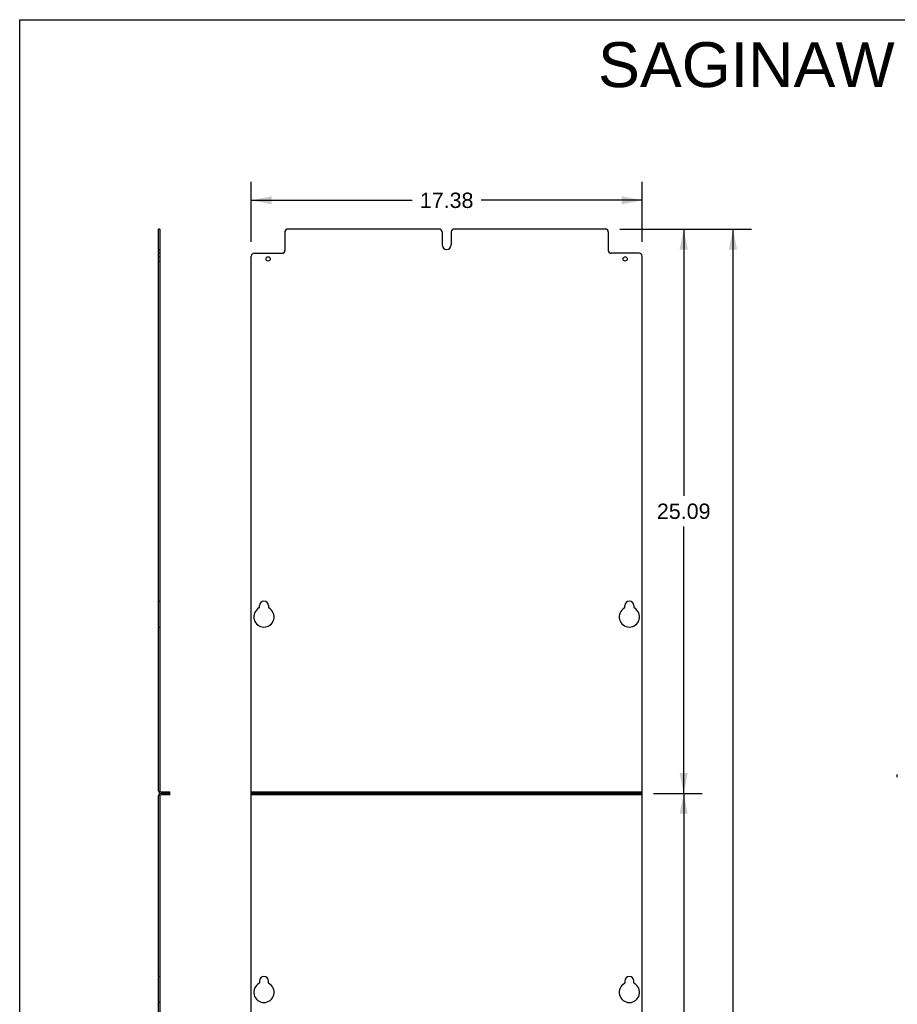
# Model space of a CAD drawing. Header units: inches. Extents: x 0 to 77, y 0 to 100.
# Tile 4 of 5: x 0 to 39, y 56 to 100. Entities that reach past the tile are written whole.
import ezdxf

# ---------------------------------------------------------------- set-up
doc = ezdxf.new("R2010")
doc.units = ezdxf.units.IN
doc.header["$LTSCALE"] = 6.518519
doc.header["$MEASUREMENT"] = 0
doc.linetypes.add('HIDDEN', pattern=[0.2, 0.1, -0.1])
doc.layers.get('0').update_dxf_attribs({"linetype": 'CONTINUOUS'})
doc.layers.add('DEFAULT_2', color=8, linetype='HIDDEN')
doc.layers.add('DIMENSIONS', color=7, linetype='CONTINUOUS')
doc.styles.get("Standard").update_dxf_attribs({"font": 'arial.ttf'})
doc.dimstyles.new('DIMSTYLE_3', dxfattribs={"dimtxt": 0.681818, "dimasz": 0.909091, "dimexe": 0.09, "dimexo": 0.07, "dimgap": 0.0375, "dimtad": 0, "dimtih": 1, "dimtoh": 1, "dimzin": 4, "dimdsep": 46, "dimtxsty": 'Standard', "dimblk": '_FILLED', "dimblk1": '_FILLED', "dimblk2": '_FILLED', "dimcen": 0.09, "dimadec": 3, "dimazin": 1, "dimtfac": 1, "dimtdec": 3, "dimtofl": 0, "dimtmove": 0, "dimatfit": 3, "dimldrblk": '_FILLED', "dimfxl": 0, "dimtolj": 1, "dimtzin": 4, "dimarcsym": 0})

# ---------------------------------------------------------------- blocks, each defined once
blk = doc.blocks.new('_FILLED')
at = {"color": 0, "linetype": 'ByBlock'}
blk.add_solid([(0, 0), (-1, 0.2), (-1, -0.2)], dxfattribs=at)
blk = doc.blocks.new('*D4')
at = {"layer": 'DIMENSIONS', "color": 2, "linetype": 'Continuous'}
for p, q in [((10.296, 90.123), (10.296, 92.786)), ((27.671, 90.123), (27.671, 92.786)), ((10.296, 91.968), (17.452, 91.968)), ((27.671, 91.968), (20.516, 91.968))]:
    blk.add_line(p, q, dxfattribs=at)
at = {"layer": 'DIMENSIONS', "color": 2, "linetype": 'Continuous', "xscale": 0.9090909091, "yscale": 0.9090909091, "zscale": 0.9090909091, "rotation": 180}
blk.add_blockref('_FILLED', (10.296, 91.968), dxfattribs=at)
at = {"layer": 'DIMENSIONS', "color": 2, "linetype": 'Continuous', "xscale": 0.9090909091, "yscale": 0.9090909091, "zscale": 0.9090909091}
blk.add_blockref('_FILLED', (27.671, 91.968), dxfattribs=at)
at = {"layer": 'DIMENSIONS', "color": 2, "linetype": 'Continuous', "insert": (18.984, 92.308), "char_height": 0.6818, "width": 2.38256, "attachment_point": 2, "line_spacing_factor": 0.9}
blk.add_mtext('17.38', dxfattribs=at)
blk = doc.blocks.new('*D5')
at = {"layer": 'DIMENSIONS', "color": 2, "linetype": 'Continuous'}
for p, q in [((26.683, 90.687), (32.533, 90.687)), ((31.715, 90.687), (31.715, 51.4)), ((31.715, 6.687), (31.715, 50.037)), ((26.683, 6.687), (32.533, 6.687))]:
    blk.add_line(p, q, dxfattribs=at)
at = {"layer": 'DIMENSIONS', "color": 2, "linetype": 'Continuous', "xscale": 0.9090909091, "yscale": 0.9090909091, "zscale": 0.9090909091}
for p, rotation in [((31.715, 90.687), 90), ((31.715, 6.687), 270)]:
    blk.add_blockref('_FILLED', p, dxfattribs=dict(at, rotation=rotation))
at = {"layer": 'DIMENSIONS', "color": 2, "linetype": 'Continuous', "insert": (31.715, 51.06), "char_height": 0.6818, "width": 2.38256, "attachment_point": 2, "line_spacing_factor": 0.9}
blk.add_mtext('84.00', dxfattribs=at)
blk = doc.blocks.new('*D7')
at = {"layer": 'DIMENSIONS', "color": 2, "linetype": 'Continuous'}
for p, q in [((26.683, 90.687), (30.343, 90.687)), ((29.525, 90.687), (29.525, 78.821)), ((29.525, 65.592), (29.525, 77.458)), ((28.183, 65.592), (30.343, 65.592))]:
    blk.add_line(p, q, dxfattribs=at)
at = {"layer": 'DIMENSIONS', "color": 2, "linetype": 'Continuous', "xscale": 0.9090909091, "yscale": 0.9090909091, "zscale": 0.9090909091}
for p, rotation in [((29.525, 90.687), 90), ((29.525, 65.592), 270)]:
    blk.add_blockref('_FILLED', p, dxfattribs=dict(at, rotation=rotation))
at = {"layer": 'DIMENSIONS', "color": 2, "linetype": 'Continuous', "insert": (29.525, 78.48), "char_height": 0.6818, "width": 2.38256, "attachment_point": 2, "line_spacing_factor": 0.9}
blk.add_mtext('25.09', dxfattribs=at)
blk = doc.blocks.new('*D8')
at = {"layer": 'DIMENSIONS', "color": 2, "linetype": 'Continuous'}
for p, q in [((28.183, 65.592), (30.343, 65.592)), ((29.525, 65.592), (29.525, 49.574)), ((29.525, 32.192), (29.525, 48.211)), ((28.183, 32.192), (30.343, 32.192))]:
    blk.add_line(p, q, dxfattribs=at)
at = {"layer": 'DIMENSIONS', "color": 2, "linetype": 'Continuous', "xscale": 0.9090909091, "yscale": 0.9090909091, "zscale": 0.9090909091}
for p, rotation in [((29.525, 65.592), 90), ((29.525, 32.192), 270)]:
    blk.add_blockref('_FILLED', p, dxfattribs=dict(at, rotation=rotation))
at = {"layer": 'DIMENSIONS', "color": 2, "linetype": 'Continuous', "insert": (29.525, 49.233), "char_height": 0.6818, "width": 2.38256, "attachment_point": 2, "line_spacing_factor": 0.9}
blk.add_mtext('33.40', dxfattribs=at)

msp = doc.modelspace()

# ---------------------------------------------------------------- linework, layer by layer
at = {"color": 7, "linetype": 'Continuous'}
for p, q in [((0, 0), (0, 100)), ((0, 100), (77.2727, 100)), ((6.2337, 90.6868), (6.1737, 90.6868)), ((6.2337, 90.6868), (6.2337, 65.7043)), ((18.6559, 90.6868), (11.9214, 90.6868)), ((26.0464, 90.6868), (19.3119, 90.6868)), ((11.7964, 90.5618), (11.7964, 89.7368)), ((18.7809, 90.5618), (18.7809, 89.9868)), ((19.1869, 90.5618), (19.1869, 89.9868)), ((26.1714, 90.5618), (26.1714, 89.7368)), ((6.2337, 89.6118), (6.1737, 89.6118)), ((10.2964, 52.0173), (10.2964, 89.4868)), ((10.4214, 89.6118), (11.6714, 89.6118)), ((27.5464, 89.6118), (26.2964, 89.6118)), ((27.6714, 52.0173), (27.6714, 89.4868)), ((10.6559, 73.8654), (10.6559, 73.9423)), ((11.0619, 73.9423), (11.0619, 73.8654)), ((26.9059, 73.8654), (26.9059, 73.9423)), ((27.3119, 73.9423), (27.3119, 73.8654)), ((39.022, 66.3144), (39.022, 66.4271)), ((6.2337, 65.4803), (6.2337, 32.3043)), ((6.2857, 65.6523), (6.6737, 65.6523)), ((6.6737, 65.5323), (6.2857, 65.5323)), ((6.6737, 65.5323), (6.6737, 65.6523)), ((10.2964, 65.6523), (27.6714, 65.6523)), ((27.6714, 65.5323), (10.2964, 65.5323)), ((10.6559, 57.2423), (10.6559, 57.1654)), ((11.0619, 57.1654), (11.0619, 57.2423)), ((26.9059, 57.2423), (26.9059, 57.1654)), ((27.3119, 57.1654), (27.3119, 57.2423))]:
    msp.add_line(p, q, dxfattribs=at)
at = {"color": 3, "linetype": 'Continuous'}
for p, q in [((6.1737, 65.7043), (6.1737, 90.6868)), ((6.1737, 32.3043), (6.1737, 65.4803)), ((6.6737, 65.5923), (6.2857, 65.5923)), ((27.6714, 65.5923), (10.2964, 65.5923))]:
    msp.add_line(p, q, dxfattribs=at)
at = {"color": 7, "linetype": 'Continuous'}
for centre in [(11.0464, 89.3618), (26.9214, 89.3618)]:
    msp.add_circle(centre, 0.094, dxfattribs=at)
for centre, radius, start, end in [((11.9214, 90.5618), 0.125, 90, 180), ((18.6559, 90.5618), 0.125, 0, 90), ((19.3119, 90.5618), 0.125, 90, 180), ((26.0464, 90.5618), 0.125, 0, 90), ((18.9839, 89.9868), 0.203, 180, 360), ((10.4214, 89.4868), 0.125, 90, 180), ((11.6714, 89.7368), 0.125, 270, 360), ((26.2964, 89.7368), 0.125, 180, 270), ((27.5464, 89.4868), 0.125, 0, 90), ((10.8589, 73.9423), 0.203, 0, 180), ((27.1089, 73.9423), 0.203, 0, 180), ((10.8589, 73.4423), 0.453, 118.84238, 61.15762), ((10.6259, 73.8654), 0.03, 298.84238, 360), ((11.0919, 73.8654), 0.03, 180, 241.15762), ((27.1089, 73.4423), 0.453, 118.84238, 61.15762), ((26.8759, 73.8654), 0.03, 298.84238, 360), ((27.3419, 73.8654), 0.03, 180, 241.15762), ((6.2857, 65.7043), 0.052, 180, 270), ((6.2857, 65.4803), 0.052, 90, 180), ((10.8589, 57.2423), 0.203, 0, 180), ((27.1089, 57.2423), 0.203, 0, 180), ((10.8589, 56.7423), 0.453, 118.84238, 61.15762), ((10.6259, 57.1654), 0.03, 298.84238, 360), ((11.0919, 57.1654), 0.03, 180, 241.15762), ((27.1089, 56.7423), 0.453, 118.84238, 61.15762), ((26.8759, 57.1654), 0.03, 298.84238, 360), ((27.3419, 57.1654), 0.03, 180, 241.15762)]:
    msp.add_arc(centre, radius, start, end, dxfattribs=at)
at = {"color": 3, "linetype": 'Continuous'}
for centre, start, end in [((6.2857, 65.7043), 180, 270), ((6.2857, 65.4803), 90, 180)]:
    msp.add_arc(centre, 0.112, start, end, dxfattribs=at)
at = {"layer": 'DEFAULT_2', "color": 8, "linetype": 'HIDDEN'}
for p, q in [((6.1737, 89.7838), (6.2337, 89.7838)), ((6.1737, 89.4558), (6.2337, 89.4558)), ((6.1737, 89.2678), (6.2337, 89.2678)), ((6.1737, 74.1453), (6.2337, 74.1453)), ((6.1737, 72.9893), (6.2337, 72.9893)), ((6.3597, 65.5323), (6.3597, 65.6523)), ((6.5477, 65.5323), (6.5477, 65.6523)), ((10.9524, 65.5323), (10.9524, 65.6523)), ((11.1404, 65.5323), (11.1404, 65.6523)), ((26.8274, 65.5323), (26.8274, 65.6523)), ((27.0154, 65.5323), (27.0154, 65.6523)), ((6.2337, 57.4453), (6.1737, 57.4453)), ((6.2337, 56.2893), (6.1737, 56.2893))]:
    msp.add_line(p, q, dxfattribs=at)

# ---------------------------------------------------------------- texts
at = {"layer": 'DIMENSIONS', "color": 2, "linetype": 'Continuous', "insert": (51.0142, 99.0002), "char_height": 2, "width": 50.513011, "attachment_point": 2, "line_spacing_factor": 0.9}
msp.add_mtext('SAGINAW CONTROL & ENGINEERING\\PSCE-NBP8618', dxfattribs=at)

# ---------------------------------------------------------------- dimensions: what is measured, and where the dimension line sits
at = {"layer": 'DIMENSIONS', "color": 2, "linetype": 'Continuous'}
dim = msp.add_linear_dim(base=(27.6713869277, 91.967534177), p1=(10.2963869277, 90.0531959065), p2=(27.6713869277, 90.0531959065), dimstyle='DIMSTYLE_3', dxfattribs=at)
dim.commit()
dim.dimension.update_dxf_attribs({"geometry": '*D4', "text_midpoint": (19.0115896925, 91.9637333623), "dimtype": 160})
for base, p1, p2, picture, middle in [((31.7145, 6.6868), (26.6128, 90.6868), (26.6128, 6.6868), '*D5', (31.7105, 50.7148)), ((29.5253, 65.5923), (26.6128, 90.6868), (28.1128, 65.5923), '*D7', (29.5162, 78.1358)), ((29.5253, 32.1923), (28.1128, 65.5923), (28.1128, 32.1923), '*D8', (29.5239, 48.8885))]:
    dim = msp.add_linear_dim(base=base, p1=p1, p2=p2, angle=270, dimstyle='DIMSTYLE_3', dxfattribs=at)
    dim.commit()
    dim.dimension.update_dxf_attribs({"geometry": picture, "text_midpoint": middle, "dimtype": 160})

doc.saveas('drawing.dxf')
